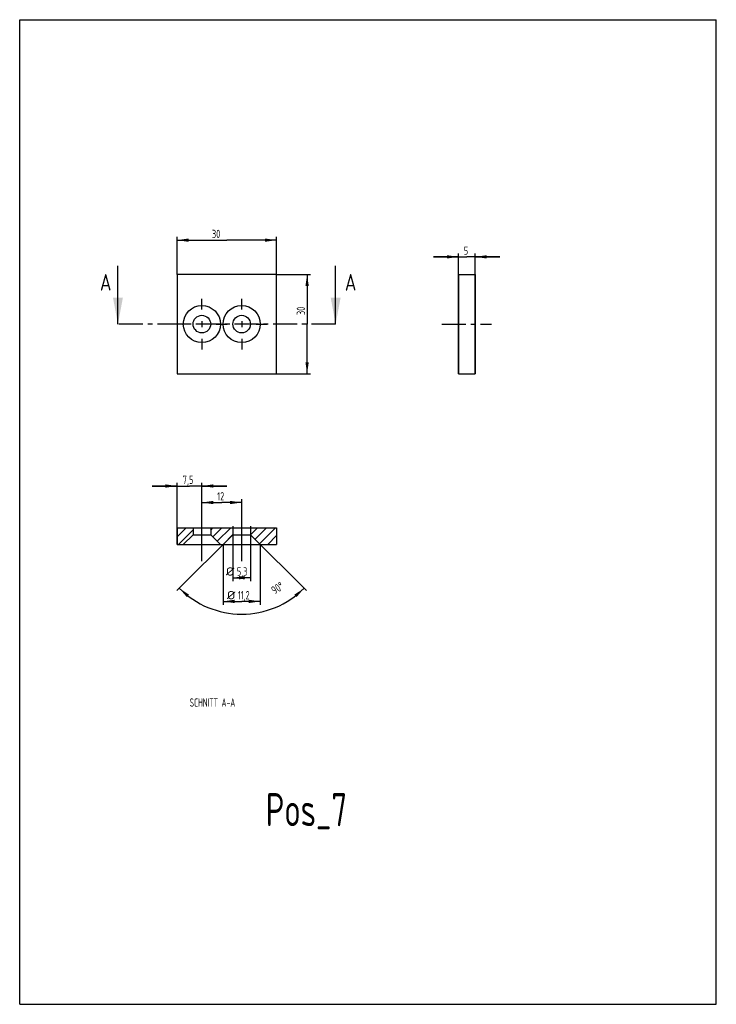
# Model space of a CAD drawing. Header units: millimetres. Extents: x 0 to 210, y 0 to 297.
import ezdxf
from ezdxf.enums import TextEntityAlignment as Align

# ---------------------------------------------------------------- set-up
doc = ezdxf.new("R2010")
doc.units = ezdxf.units.MM
doc.header["$LTSCALE"] = 19.36
doc.linetypes.add('CENTER', pattern=[0.6, 0.375, -0.075, 0.075, -0.075])
doc.layers.get('0').update_dxf_attribs({"linetype": 'CONTINUOUS'})
for name, color, linetype in [('DEFAULT_1', 7, 'CENTER'), ('HATCHING_BL0', 7, 'CONTINUOUS'), ('HATCHING_BL1', 7, 'CONTINUOUS')]:
    doc.layers.add(name, color=color, linetype=linetype)
doc.styles.get("Standard").update_dxf_attribs({"font": 'ISOCP.SHX', "width": 0.6})
doc.dimstyles.new('DIMSTYLE_1', dxfattribs={"dimtxt": 2.5, "dimasz": 3.5, "dimexe": 0.18, "dimexo": 0.0625, "dimgap": 0.09, "dimtad": 1, "dimdec": 3, "dimdsep": 46, "dimtxsty": 'Standard', "dimblk": '_FILLED', "dimblk1": '_FILLED', "dimblk2": '_FILLED', "dimcen": 0.09, "dimadec": 0, "dimazin": 0, "dimtp": 0.001, "dimtm": 0.001, "dimtfac": 1, "dimtdec": 3, "dimtofl": 0, "dimtmove": 0, "dimatfit": 3, "dimldrblk": '_FILLED', "dimfxl": 0, "dimtolj": 1, "dimarcsym": 0})
doc.dimstyles.new('DIMSTYLE_2', dxfattribs={"dimtxt": 2.5, "dimasz": 3.5, "dimexe": 0.18, "dimexo": 0.0625, "dimgap": 0.09, "dimtad": 1, "dimdsep": 46, "dimtxsty": 'Standard', "dimblk": '_FILLED', "dimblk1": '_FILLED', "dimblk2": '_FILLED', "dimcen": 0.09, "dimadec": 0, "dimazin": 0, "dimtp": 0.01, "dimtm": 0.01, "dimtfac": 1, "dimtofl": 0, "dimtmove": 0, "dimatfit": 3, "dimldrblk": '_FILLED', "dimfxl": 0, "dimtolj": 1, "dimarcsym": 0})
doc.dimstyles.new('DIMSTYLE_3', dxfattribs={"dimtxt": 2.5, "dimasz": 3.5, "dimexe": 0.18, "dimexo": 0.0625, "dimgap": 0.09, "dimtad": 1, "dimdec": 3, "dimdsep": 46, "dimtxsty": 'Standard', "dimblk": '_FILLED', "dimblk1": '_FILLED', "dimblk2": '_FILLED', "dimcen": 0.09, "dimadec": 0, "dimazin": 0, "dimtp": 0.001, "dimtm": 0.001, "dimtfac": 1, "dimtdec": 3, "dimtofl": 0, "dimtmove": 0, "dimatfit": 3, "dimldrblk": '_FILLED', "dimfxl": 0, "dimtolj": 1, "dimarcsym": 0})

# ---------------------------------------------------------------- blocks, each defined once
blk = doc.blocks.new('_FILLED')
at = {"color": 0, "linetype": 'ByBlock'}
blk.add_solid([(0, 0), (-1, 0.143), (-1, -0.143)], dxfattribs=at)
blk = doc.blocks.new('*D')
at = {"color": 7}
for p, q in [((47.42, 220.18), (47.42, 231.5)), ((47.42, 230.5), (62.42, 230.5)), ((77.42, 230.5), (62.42, 230.5)), ((77.42, 220.18), (77.42, 231.5)), ((132.27, 190.18), (132.27, 226.46)), ((137.27, 190.18), (137.27, 226.46)), ((132.27, 225.46), (124.77, 225.46)), ((124.77, 225.46), (134.77, 225.46)), ((144.77, 225.46), (134.77, 225.46)), ((137.27, 225.46), (144.77, 225.46)), ((77.42, 220.18), (87.64, 220.18)), ((86.64, 220.18), (86.64, 205.18)), ((86.64, 190.18), (86.64, 205.18)), ((77.42, 190.18), (87.64, 190.18)), ((47.42, 156.34), (39.92, 156.34)), ((39.92, 156.34), (51.17, 156.34)), ((47.42, 138.71), (47.42, 157.34)), ((62.42, 156.34), (51.17, 156.34)), ((54.92, 138.71), (54.92, 157.34)), ((54.92, 156.34), (62.42, 156.34)), ((54.92, 138.71), (54.92, 152.36)), ((66.92, 138.71), (66.92, 152.36)), ((54.92, 151.36), (60.92, 151.36)), ((66.92, 151.36), (60.92, 151.36)), ((64.27, 144.21), (64.27, 127.68)), ((69.57, 144.21), (69.57, 127.68)), ((64.27, 141.66), (47.39, 124.78)), ((69.57, 141.66), (86.45, 124.78)), ((61.32, 138.71), (61.32, 120.53)), ((72.52, 138.71), (72.52, 120.53)), ((64.27, 128.68), (66.92, 128.68)), ((69.57, 128.68), (66.92, 128.68)), ((61.32, 121.53), (66.92, 121.53)), ((72.52, 121.53), (66.92, 121.53))]:
    blk.add_line(p, q, dxfattribs=at)
for start, end in [(225, 270), (270, 315)]:
    blk.add_arc((66.92, 144.31), 26.62, start, end, dxfattribs=at)
for points in [[(51.06, 123.56), (48.1, 125.49), (50.4, 122.81)], [(83.44, 122.81), (85.75, 125.49), (82.78, 123.56)]]:
    blk.add_solid(points, dxfattribs=at)
at = {"color": 7, "xscale": 3.5, "yscale": 3.5, "zscale": 3.5}
for p, rotation in [((47.42, 230.5), 180), ((137.27, 225.46), 180), ((86.64, 220.18), 90), ((86.64, 190.18), 270), ((54.92, 156.34), 180), ((54.92, 151.36), 180), ((64.27, 128.68), 180), ((61.32, 121.53), 180)]:
    blk.add_blockref('_FILLED', p, dxfattribs=dict(at, rotation=rotation))
for p in [(77.42, 230.5), (132.27, 225.46), (47.42, 156.34), (66.92, 151.36), (69.57, 128.68), (72.52, 121.53)]:
    blk.add_blockref('_FILLED', p, dxfattribs=at)
at = {"color": 7}
for s, width, p in [('30', 0.75, (57.94, 231.13)), ('5', 0.714286, (133.87, 226.08)), ('7,5', 0.690476, (49.12, 156.97)), ('12', 0.678571, (59.54, 151.99)), ('%%c', 1.333333, (62.15, 129.3)), ('5,3', 0.666667, (65.48, 129.3)), ('%%c', 1.333333, (62.46, 122.16)), ('11,2', 0.625, (65.79, 122.16))]:
    blk.add_text(s, height=2.5, dxfattribs=dict(at, width=width)).set_placement(p)
for s, rotation, width, p in [('30', 90, 0.75, (86.01, 207.9)), ('90%%d', 32.5553, 0.746032, (76.87, 123.53))]:
    blk.add_text(s, height=2.5, rotation=rotation, dxfattribs=dict(at, width=width)).set_placement(p)
blk = doc.blocks.new('HATCHING_BL0', base_point=(62.42, 213.98))
at = {"layer": 'HATCHING_BL0', "color": 7}
for p, q in [((29.61, 205.18), (29.61, 222.78)), ((95.24, 205.18), (95.24, 222.78))]:
    blk.add_line(p, q, dxfattribs=at)
at = {"layer": 'HATCHING_BL0', "color": 7, "linetype": 'CENTER'}
blk.add_line((95.24, 205.18), (29.61, 205.18), dxfattribs=at)
at = {"layer": 'HATCHING_BL0', "color": 7}
for points in [[(28.11, 213.18), (29.61, 205.18), (31.11, 213.18)], [(93.74, 213.18), (95.24, 205.18), (96.74, 213.18)]]:
    blk.add_solid(points, dxfattribs=at)
at = {"layer": 'HATCHING_BL0', "color": 7, "width": 0.857143}
for p in [(27.65, 215.28), (101.49, 215.28)]:
    blk.add_text('A', height=5, dxfattribs=at).set_placement(p, align=Align.RIGHT)
blk = doc.blocks.new('HATCHING_BL1', base_point=(62.42, 141.21))
at = {"layer": 'HATCHING_BL1', "color": 3}
for p, q in [((47.42, 143.68), (47.46, 143.71)), ((47.42, 140.98), (50.15, 143.71)), ((47.84, 138.71), (52.27, 143.14)), ((57.57, 143.06), (58.23, 143.71)), ((58.22, 141.01), (60.92, 143.71)), ((59.57, 139.67), (63.61, 143.71)), ((69.61, 141.63), (71.69, 143.71)), ((70.95, 140.28), (74.38, 143.71)), ((72.3, 138.94), (77.07, 143.71)), ((61.3, 138.71), (64.27, 141.68)), ((74.77, 138.71), (77.42, 141.37))]:
    blk.add_line(p, q, dxfattribs=at)

msp = doc.modelspace()

# ---------------------------------------------------------------- linework, layer by layer
at = {"color": 7}
for p, q in [((0, 0), (0, 297)), ((0, 297), (210, 297)), ((210, 0), (210, 297)), ((47.4237, 220.178), (47.4237, 190.178)), ((77.4237, 220.178), (47.4237, 220.178)), ((77.4237, 190.178), (77.4237, 220.178)), ((132.2654, 220.178), (132.2654, 190.178)), ((132.2654, 220.178), (137.2654, 220.178)), ((137.2654, 220.178), (137.2654, 190.178)), ((47.4237, 190.178), (77.4237, 190.178)), ((132.2654, 190.178), (137.2654, 190.178)), ((47.4237, 143.7105), (47.4237, 138.7105)), ((47.4237, 143.7105), (77.4237, 143.7105)), ((52.2737, 143.7105), (52.2737, 141.6605)), ((57.5737, 143.7105), (57.5737, 141.6605)), ((64.2737, 143.7105), (64.2737, 141.6605)), ((69.5737, 143.7105), (69.5737, 141.6605)), ((77.4237, 143.7105), (77.4237, 138.7105)), ((52.2737, 141.6605), (49.3237, 138.7105)), ((52.2737, 141.6605), (57.5737, 141.6605)), ((57.5737, 141.6605), (60.5237, 138.7105)), ((64.2737, 141.6605), (61.3237, 138.7105)), ((64.2737, 141.6605), (69.5737, 141.6605)), ((69.5737, 141.6605), (72.5237, 138.7105)), ((47.4237, 138.7105), (77.4237, 138.7105)), ((0, 0), (210, 0))]:
    msp.add_line(p, q, dxfattribs=at)
at = {"color": 2}
for p, q in [((55.8037, 205.178), (54.0437, 205.178)), ((54.9237, 206.058), (54.9237, 204.298)), ((67.8037, 205.178), (66.0437, 205.178)), ((66.9237, 206.058), (66.9237, 204.298))]:
    msp.add_line(p, q, dxfattribs=at)
at = {"color": 7}
for centre, radius in [((54.9237, 205.178), 5.6), ((66.9237, 205.178), 5.6), ((54.9237, 205.178), 2.65), ((66.9237, 205.178), 2.65)]:
    msp.add_circle(centre, radius, dxfattribs=at)
at = {"layer": 'DEFAULT_1', "color": 2, "linetype": 'CENTER'}
for p, q in [((54.9237, 209.578), (54.9237, 212.828)), ((66.9237, 209.578), (66.9237, 212.828)), ((50.5237, 205.178), (47.2737, 205.178)), ((59.2737, 205.178), (62.5737, 205.178)), ((71.3237, 205.178), (74.5737, 205.178)), ((127.2654, 205.178), (142.2654, 205.178)), ((54.9237, 200.778), (54.9237, 197.528)), ((66.9237, 200.778), (66.9237, 197.528)), ((54.9237, 133.7105), (54.9237, 148.7105)), ((66.9237, 133.7105), (66.9237, 148.7105))]:
    msp.add_line(p, q, dxfattribs=at)

# ---------------------------------------------------------------- block references
at = {"layer": 'HATCHING_BL0'}
msp.add_blockref('HATCHING_BL0', (62.4237, 213.978), dxfattribs=at)
at = {"layer": 'HATCHING_BL1'}
msp.add_blockref('HATCHING_BL1', (62.4237, 141.2105), dxfattribs=at)

# ---------------------------------------------------------------- texts
at = {"color": 7, "width": 0.757143}
msp.add_text('Pos_7', height=10, dxfattribs=at).set_placement((74.1723, 53.7172))
at = {"color": 7, "insert": (51.2378, 92.2755), "char_height": 2.5, "width": 27.97619, "attachment_point": 1}
msp.add_mtext('SCHNITT A-A', dxfattribs=at)

# ---------------------------------------------------------------- dimensions: what is measured, and where the dimension line sits
at = {"color": 7}
for base, p1, p2, dimstyle, middle in [((137.2654, 225.458), (132.2654, 190.178), (137.2654, 190.178), 'DIMSTYLE_1', (134.7654, 227.333)), ((77.4237, 230.501), (47.4237, 220.178), (77.4237, 220.178), 'DIMSTYLE_2', (59.819, 232.376)), ((54.9237, 156.3401), (47.4237, 138.7105), (54.9237, 138.7105), 'DIMSTYLE_1', (51.7091, 158.2151)), ((66.9237, 151.3639), (54.9237, 138.7105), (66.9237, 138.7105), 'DIMSTYLE_1', (61.2351, 153.2389))]:
    dim = msp.add_linear_dim(base=base, p1=p1, p2=p2, dimstyle=dimstyle, dxfattribs=at)
    dim.commit()
    dim.dimension.update_dxf_attribs({"geometry": '*D', "text_midpoint": middle, "dimtype": 160})
dim = msp.add_linear_dim(base=(86.6359, 190.178), p1=(77.4237, 220.178), p2=(77.4237, 190.178), angle=270, dimstyle='DIMSTYLE_2', dxfattribs=at)
dim.commit()
dim.dimension.update_dxf_attribs({"geometry": '*D', "text_midpoint": (84.7609, 209.7732), "dimtype": 160})
for base, p1, p2, middle in [((64.2737, 128.6777), (69.5737, 144.2105), (64.2737, 144.2105), (66.3163, 130.5527)), ((61.3237, 121.532), (72.5237, 138.7105), (61.3237, 138.7105), (67.2498, 123.407))]:
    dim = msp.add_linear_dim(base=base, p1=p1, p2=p2, angle=180, text='%%c<>', dimstyle='DIMSTYLE_1', dxfattribs=at)
    dim.commit()
    dim.dimension.update_dxf_attribs({"geometry": '*D', "text_midpoint": middle, "dimtype": 160})
dim = msp.add_angular_dim_2l(base=(66.9237, 117.6925), line1=((64.2737, 141.6605), (47.3949, 124.7816)), line2=((86.4526, 124.7816), (69.5737, 141.6605)), dimstyle='DIMSTYLE_3', dxfattribs=at)
dim.commit()
dim.dimension.update_dxf_attribs({"geometry": '*D', "text_midpoint": (78.5567, 126.0893), "dimtype": 162})

doc.saveas('drawing.dxf')
